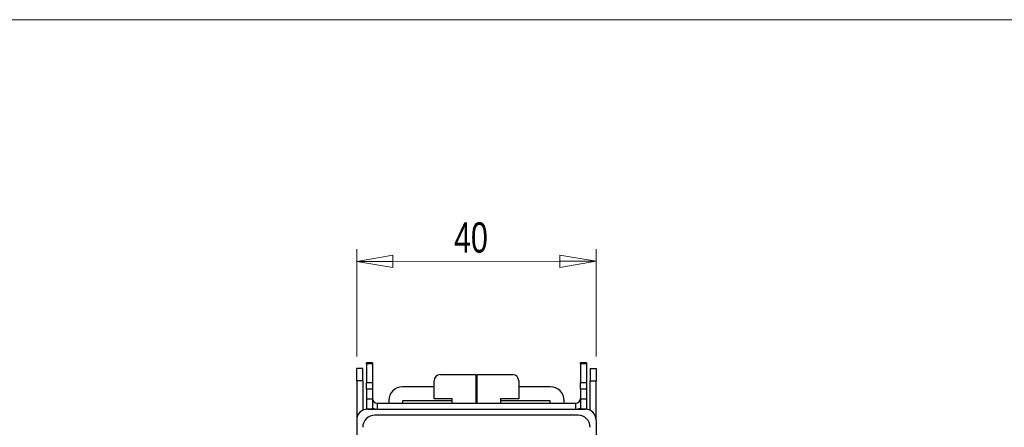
# Model space of a CAD drawing. Header units: millimetres. Extents: x 0 to 420, y 0 to 297.
# Tile 10 of 31: x 81 to 163, y 256 to 290. Entities that reach past the tile are written whole.
import ezdxf

# ---------------------------------------------------------------- set-up
doc = ezdxf.new("R2010")
doc.units = ezdxf.units.MM
doc.styles.add('SLDTEXTSTYLE1', font='TXT', dxfattribs={"width": 0.75})
doc.dimstyles.new('SLDDIMSTYLE0', dxfattribs={"dimtxt": 2.5, "dimasz": 3, "dimexe": 0, "dimexo": 0.0625, "dimtad": 1, "dimdec": 0, "dimlfac": 2, "dimrnd": 1e-09, "dimzin": 12, "dimdsep": 46, "dimtxsty": 'SLDTEXTSTYLE1', "dimblk1": 'CLOSED', "dimblk2": 'CLOSED', "dimsah": 1, "dimcen": 0.09, "dimadec": 0, "dimazin": 3, "dimtfac": 1, "dimtofl": 0, "dimtmove": 0, "dimatfit": 3, "dimldrblk": 'CLOSED', "dimfxl": 1, "dimfrac": 2, "dimtolj": 1, "dimtzin": 12, "dimarcsym": 0})

# ---------------------------------------------------------------- blocks, each defined once
blk = doc.blocks.new('_Closed')
at = {"color": 0, "linetype": 'ByBlock', "lineweight": -2}
for p, q in [((-1, 0.166667), (0, 0)), ((-1, 0.166667), (-1, -0.166667)), ((0, 0), (-1, -0.166667)), ((0, 0), (-1, 0))]:
    blk.add_line(p, q, dxfattribs=at)
blk = doc.blocks.new('_D_1')
at = {"color": 7, "linetype": 'Continuous', "lineweight": 0}
for p, q in [((109.262, 262.175), (109.261, 271.036)), ((129.058, 262.175), (129.058, 271.037)), ((109.261, 270.036), (129.058, 270.037))]:
    blk.add_line(p, q, dxfattribs=at)
at = {"color": 7, "linetype": 'Continuous', "lineweight": 18, "xscale": 3, "yscale": 3}
for p, rotation in [((109.261, 270.036, 1.16), 180.0022297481), ((129.058, 270.037, 1.16), 0.0022297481)]:
    blk.add_blockref('_Closed', p, dxfattribs=dict(at, rotation=rotation))
at = {"color": 7, "linetype": 'Continuous', "lineweight": 18, "insert": (117.312, 273.259), "char_height": 2.5, "attachment_point": 1, "rotation": 0.00223, "style": 'SLDTEXTSTYLE1'}
blk.add_mtext('40', dxfattribs=at)

msp = doc.modelspace()

# ---------------------------------------------------------------- linework, layer by layer
at = {"color": 7, "linetype": 'Continuous', "lineweight": 18}
msp.add_line((413, 290), (7, 290), dxfattribs=at)
at = {"color": 7, "linetype": 'Continuous', "lineweight": 25}
for p, q in [((110.56, 261.663), (110.06, 261.663)), ((110.06, 261.567), (110.06, 261.663)), ((110.56, 261.567), (110.06, 261.567)), ((110.06, 261.567), (110.06, 260.023)), ((110.56, 261.663), (110.56, 261.567)), ((110.56, 261.567), (110.56, 260.023)), ((128.26, 261.663), (127.76, 261.663)), ((127.76, 261.567), (127.76, 261.663)), ((128.26, 261.567), (127.76, 261.567)), ((127.76, 261.567), (127.76, 260.023)), ((128.26, 261.663), (128.26, 261.567)), ((128.26, 261.567), (128.26, 260.023)), ((109.762, 261.175), (109.262, 261.175)), ((109.262, 260.175), (109.262, 261.175)), ((109.762, 260.175), (109.762, 261.175)), ((116.16, 260.675), (119.112, 260.675)), ((119.112, 260.675), (119.112, 258.325)), ((119.208, 258.325), (119.208, 260.675)), ((119.208, 260.675), (122.16, 260.675)), ((128.558, 261.175), (129.058, 261.175)), ((128.558, 261.175), (128.558, 260.175)), ((129.058, 261.175), (129.058, 260.175)), ((109.762, 260.175), (109.262, 260.175)), ((109.262, 260.175), (109.262, 256.984)), ((109.762, 260.175), (109.762, 257.732)), ((110.06, 260.023), (110.56, 260.023)), ((110.06, 259.467), (110.06, 260.023)), ((110.56, 260.023), (110.56, 259.467)), ((115.66, 259.675), (113.06, 259.675)), ((115.66, 258.675), (115.66, 260.175)), ((119.208, 259.675), (119.112, 259.675)), ((122.66, 260.175), (122.66, 258.675)), ((125.26, 259.675), (122.66, 259.675)), ((127.76, 260.023), (128.26, 260.023)), ((127.76, 259.467), (127.76, 260.023)), ((128.26, 260.023), (128.26, 259.467)), ((128.558, 260.175), (129.058, 260.175)), ((128.558, 257.732), (128.558, 260.175)), ((129.058, 256.984), (129.058, 260.175)), ((110.56, 259.467), (110.06, 259.467)), ((110.06, 259.467), (110.06, 258.672)), ((110.56, 259.467), (110.56, 258.672)), ((119.208, 259.522), (119.112, 259.525)), ((128.26, 259.467), (127.76, 259.467)), ((127.76, 259.467), (127.76, 258.672)), ((128.26, 259.467), (128.26, 258.672)), ((110.06, 258.672), (110.56, 258.672)), ((110.06, 258.672), (110.06, 257.855)), ((110.56, 258.672), (110.56, 257.855)), ((110.96, 258.325), (110.96, 257.825)), ((110.96, 258.325), (127.36, 258.325)), ((111.91, 258.525), (111.91, 258.325)), ((113.06, 258.525), (113.06, 258.325)), ((117.16, 258.525), (113.06, 258.525)), ((117.16, 258.675), (115.66, 258.675)), ((117.16, 258.325), (117.16, 258.675)), ((119.208, 258.525), (119.112, 258.525)), ((122.66, 258.675), (121.16, 258.675)), ((121.16, 258.675), (121.16, 258.325)), ((125.26, 258.525), (121.16, 258.525)), ((125.26, 258.325), (125.26, 258.525)), ((126.41, 258.325), (126.41, 258.525)), ((127.36, 258.325), (127.36, 257.825)), ((127.76, 258.672), (128.26, 258.672)), ((127.76, 258.672), (127.76, 257.855)), ((128.26, 258.672), (128.26, 257.855)), ((110.06, 257.855), (110.56, 257.855)), ((110.06, 257.825), (110.06, 257.855)), ((110.16, 257.825), (128.16, 257.825)), ((110.56, 257.855), (110.56, 257.825)), ((127.56, 257.325), (110.76, 257.325)), ((127.76, 257.855), (128.26, 257.855)), ((127.76, 257.825), (127.76, 257.855)), ((128.26, 257.855), (128.26, 257.825)), ((109.26, 256.925), (109.26, 212.225)), ((129.06, 256.925), (129.06, 212.225))]:
    msp.add_line(p, q, dxfattribs=at)
for centre, radius, start, end in [((116.16, 260.175), 0.5, 90, 180), ((122.16, 260.175), 0.5, 0, 90), ((113.06, 258.525), 1.15, 90, 180), ((125.26, 258.525), 1.15, 0, 90), ((110.96, 258.725), 0.4, 180, 270), ((127.36, 258.725), 0.4, 270, 0), ((110.16, 256.925), 0.9, 90, 180), ((110.76, 256.325), 1, 90, 180), ((110.96, 258.725), 0.9, 243.6122, 270), ((127.36, 258.725), 0.9, 270, 296.3878), ((127.56, 256.325), 1, 0, 90), ((128.16, 256.925), 0.9, 0, 90)]:
    msp.add_arc(centre, radius, start, end, dxfattribs=at)
msp.add_open_spline([(119.112, 259.164), (119.115, 259.164), (119.146, 259.17), (119.179, 259.165), (119.208, 259.16)], degree=3, knots=[0, 0, 0, 0, 0.095362, 1, 1, 1, 1], dxfattribs=at)

# ---------------------------------------------------------------- dimensions: what is measured, and where the dimension line sits
at = {"color": 7, "linetype": 'Continuous', "lineweight": 18}
dim = msp.add_linear_dim(base=(129.058, 270.037), p1=(109.262, 261.175), p2=(129.058, 261.175), angle=0.00223, dimstyle='SLDDIMSTYLE0', dxfattribs=at)
dim.commit()
dim.dimension.update_dxf_attribs({"geometry": '_D_1', "text_midpoint": (119.159, 270.037), "dimtype": 160})

doc.saveas('drawing.dxf')
